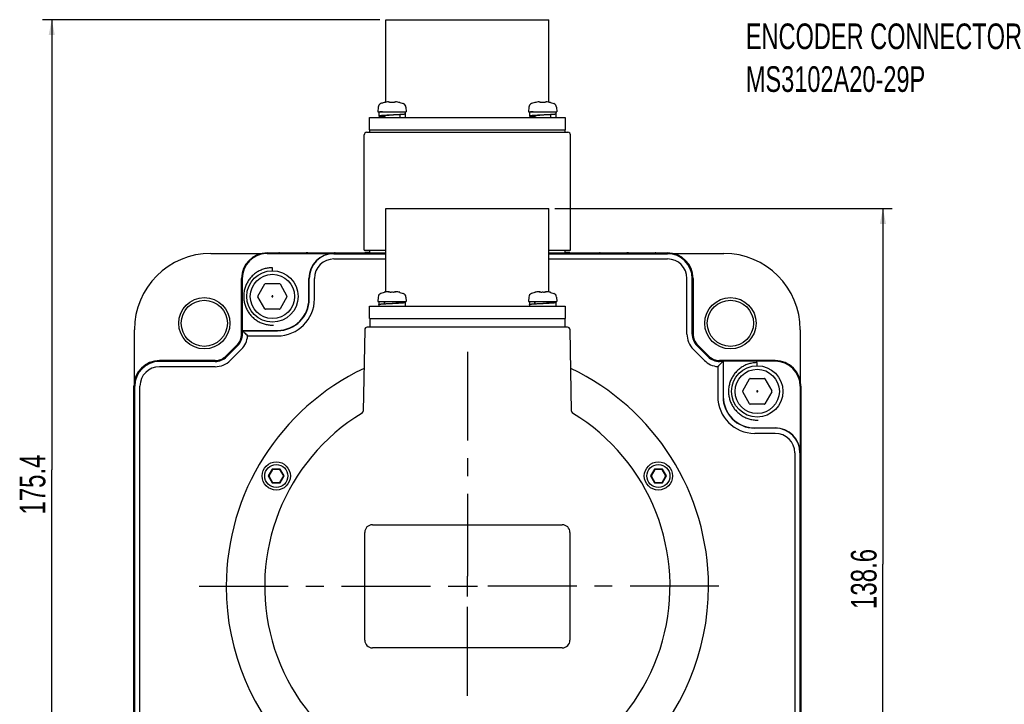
# Model space of a CAD drawing. Header units: millimetres. Extents: x -95 to 535, y -111 to 334.
# Tile 4 of 19: x 17 to 113, y 191 to 258. Entities that reach past the tile are written whole.
import ezdxf

# ---------------------------------------------------------------- set-up
doc = ezdxf.new("R2010")
doc.units = ezdxf.units.MM
doc.header["$LTSCALE"] = 23.1
doc.linetypes.add('CENTER', pattern=[0.6, 0.375, -0.075, 0.075, -0.075])
doc.layers.get('0').update_dxf_attribs({"linetype": 'CONTINUOUS'})
for name, color, linetype in [('3_ALL_AXES', 7, 'CONTINUOUS'), ('7_ALL_FEATURES', 7, 'CONTINUOUS'), ('AXS', 7, 'CONTINUOUS'), ('DEFAULT_1', 7, 'CENTER')]:
    doc.layers.add(name, color=color, linetype=linetype)
doc.styles.get("Standard").update_dxf_attribs({"font": 'txt', "width": 0.7})
doc.dimstyles.new('DIMSTYLE_3', dxfattribs={"dimtxt": 2.5, "dimasz": 1.5, "dimexe": 0.18, "dimexo": 0.0625, "dimgap": 0.09, "dimtad": 1, "dimdec": 1, "dimlfac": 2, "dimdsep": 46, "dimtxsty": 'Standard', "dimblk": '_FILLED', "dimblk1": '_FILLED', "dimblk2": '_FILLED', "dimcen": 0.09, "dimadec": 0, "dimazin": 0, "dimtp": 0.1, "dimtm": 0.1, "dimtfac": 1, "dimtdec": 1, "dimtofl": 0, "dimtmove": 0, "dimatfit": 3, "dimldrblk": '_FILLED', "dimfxl": 0, "dimtolj": 1, "dimarcsym": 0})

# ---------------------------------------------------------------- blocks, each defined once
blk = doc.blocks.new('_FILLED')
at = {"color": 0, "linetype": 'ByBlock'}
blk.add_solid([(0, 0), (-1, 0.2), (-1, -0.2)], dxfattribs=at)
blk = doc.blocks.new('*D7')
at = {"color": 7, "linetype": 'Continuous'}
for p, q in [((69.642, 239.64), (102.504, 239.64)), ((101.604, 239.64), (101.604, 204.98)), ((101.604, 170.32), (101.604, 204.98)), ((88.612, 170.32), (102.504, 170.32))]:
    blk.add_line(p, q, dxfattribs=at)
at = {"color": 7, "linetype": 'Continuous', "xscale": 1.5, "yscale": 1.5, "zscale": 1.5}
for p, rotation in [((101.604, 239.64), 90), ((101.604, 170.32), 270)]:
    blk.add_blockref('_FILLED', p, dxfattribs=dict(at, rotation=rotation))
at = {"color": 7, "linetype": 'Continuous', "width": 0.7}
blk.add_text('138.6', height=2.5, rotation=90, dxfattribs=at).set_placement((100.979, 200.605))
blk = doc.blocks.new('*D8')
at = {"color": 7, "linetype": 'Continuous'}
for p, q in [((52.567, 258.04), (19.704, 258.04)), ((20.604, 258.04), (20.604, 214.18)), ((20.604, 170.32), (20.604, 214.18)), ((33.254, 170.32), (19.704, 170.32))]:
    blk.add_line(p, q, dxfattribs=at)
at = {"color": 7, "linetype": 'Continuous', "xscale": 1.5, "yscale": 1.5, "zscale": 1.5}
for p, rotation in [((20.604, 258.04), 90), ((20.604, 170.32), 270)]:
    blk.add_blockref('_FILLED', p, dxfattribs=dict(at, rotation=rotation))
at = {"color": 7, "linetype": 'Continuous', "width": 0.7}
blk.add_text('175.4', height=2.5, rotation=90, dxfattribs=at).set_placement((19.979, 209.805))

msp = doc.modelspace()

# ---------------------------------------------------------------- linework, layer by layer
at = {"color": 7, "linetype": 'Continuous'}
for p, q in [((52.4121, 249.5101), (52.389, 249.0699)), ((52.9881, 249.9678), (52.665, 249.8613)), ((53.0169, 249.9687), (53.0154, 249.9685)), ((53.0501, 249.9742), (53.0348, 249.9715)), ((53.0666, 249.9772), (53.049, 249.974)), ((53.0861, 249.981), (53.0638, 249.9767)), ((53.1054, 249.9848), (53.0859, 249.9809)), ((53.0875, 249.9812), (53.0866, 249.9811)), ((53.4162, 250.0296), (53.4507, 250.0266)), ((53.4507, 250.0266), (53.4557, 250.0251)), ((53.4882, 250.0126), (53.4557, 250.0251)), ((53.5311, 249.9901), (53.4874, 250.013)), ((53.5549, 249.9738), (53.5303, 249.9905)), ((53.5551, 249.9737), (53.5532, 249.9742)), ((53.5668, 249.9717), (53.5551, 249.9737)), ((53.6337, 249.9685), (53.6062, 249.9686)), ((53.7168, 249.9708), (53.6327, 249.9684)), ((53.8136, 249.9708), (53.7154, 249.9708)), ((53.9731, 249.9738), (53.9609, 249.9716)), ((53.9977, 249.9905), (53.9731, 249.9738)), ((54.0406, 250.013), (53.997, 249.9901)), ((54.0723, 250.0251), (54.0398, 250.0126)), ((54.0723, 250.0251), (54.0875, 250.0287)), ((54.1114, 250.0296), (54.1113, 250.0296)), ((54.2083, 250.0195), (54.1118, 250.0296)), ((54.5016, 249.9701), (54.4958, 249.9711)), ((54.5155, 249.9682), (54.5125, 249.9686)), ((54.5399, 249.9678), (54.863, 249.8613)), ((55.1159, 249.5101), (55.139, 249.0699)), ((67.0921, 249.5101), (67.069, 249.0699)), ((67.6681, 249.9678), (67.345, 249.8613)), ((67.6969, 249.9687), (67.6954, 249.9685)), ((67.7301, 249.9742), (67.7148, 249.9715)), ((67.7466, 249.9772), (67.729, 249.974)), ((67.7661, 249.981), (67.7462, 249.9771)), ((67.7854, 249.9848), (67.7659, 249.9809)), ((68.0962, 250.0296), (68.1307, 250.0266)), ((68.1307, 250.0266), (68.1357, 250.0251)), ((68.1682, 250.0126), (68.1357, 250.0251)), ((68.2111, 249.9901), (68.1674, 250.013)), ((68.2349, 249.9738), (68.2103, 249.9905)), ((68.2351, 249.9737), (68.2332, 249.9742)), ((68.2468, 249.9717), (68.2351, 249.9737)), ((68.3137, 249.9685), (68.2862, 249.9686)), ((68.3968, 249.9708), (68.3127, 249.9684)), ((68.4936, 249.9708), (68.3954, 249.9708)), ((68.6531, 249.9738), (68.6409, 249.9716)), ((68.6777, 249.9905), (68.6531, 249.9738)), ((68.7206, 250.013), (68.677, 249.9901)), ((68.7523, 250.0251), (68.7198, 250.0126)), ((68.7523, 250.0251), (68.7675, 250.0287)), ((68.7914, 250.0296), (68.7913, 250.0296)), ((68.8883, 250.0195), (68.7918, 250.0296)), ((69.1816, 249.9701), (69.1758, 249.9711)), ((69.1955, 249.9682), (69.1925, 249.9686)), ((69.2199, 249.9678), (69.543, 249.8613)), ((69.7959, 249.5101), (69.819, 249.0699)), ((52.389, 249.0699), (55.139, 249.0699)), ((67.069, 249.0699), (69.819, 249.0699)), ((51.054, 235.5699), (51.054, 246.8199)), ((51.304, 247.0699), (70.904, 247.0699)), ((71.154, 235.5699), (71.154, 246.8199)), ((36.104, 235.2632), (41.2458, 235.2632)), ((41.604, 235.3199), (42.7472, 235.3199)), ((41.604, 235.3112), (53.1665, 235.3112)), ((41.604, 235.2588), (48.104, 235.2588)), ((45.4608, 235.3199), (45.4972, 235.3199)), ((48.104, 235.2326), (53.1665, 235.2326)), ((48.2108, 235.3199), (53.1665, 235.3199)), ((51.054, 235.5699), (53.1665, 235.5699)), ((51.104, 235.3699), (51.104, 235.3949)), ((51.104, 235.3949), (51.604, 235.3949)), ((51.104, 235.3699), (51.604, 235.3699)), ((69.0415, 235.5699), (71.154, 235.5699)), ((69.0415, 235.3199), (73.9972, 235.3199)), ((69.0415, 235.3112), (80.604, 235.3112)), ((69.0415, 235.2326), (80.604, 235.2326)), ((70.604, 235.3949), (71.104, 235.3949)), ((70.604, 235.3699), (71.104, 235.3699)), ((71.104, 235.3699), (71.104, 235.3949)), ((76.7108, 235.3199), (76.7472, 235.3199)), ((79.4608, 235.3199), (80.604, 235.3199)), ((80.9622, 235.2632), (86.104, 235.2632)), ((48.104, 234.7239), (53.1665, 234.7239)), ((69.0415, 234.7239), (80.604, 234.7239)), ((42.1057, 233.5604), (42.1057, 233.871)), ((39.104, 227.4032), (39.104, 232.8199)), ((39.1127, 232.8199), (39.1127, 227.4032)), ((39.1651, 232.8199), (39.1651, 227.7588)), ((40.684, 231.1085), (41.3624, 232.2835)), ((41.4273, 232.321), (42.7841, 232.321)), ((42.8491, 232.2835), (43.5274, 231.1085)), ((45.6651, 230.8199), (45.6651, 232.8199)), ((45.6913, 230.8199), (45.6913, 232.8199)), ((46.2, 230.8199), (46.2, 232.8199)), ((82.508, 227.4032), (82.508, 232.8199)), ((83.0167, 227.4032), (83.0167, 232.8199)), ((83.0953, 227.4032), (83.0953, 232.8199)), ((83.104, 232.8199), (83.104, 227.4032)), ((52.9881, 231.4678), (52.665, 231.3613)), ((53.0394, 231.4723), (53.0285, 231.4705)), ((53.0501, 231.4742), (53.0376, 231.472)), ((53.0622, 231.4764), (53.0485, 231.4739)), ((53.0757, 231.4789), (53.061, 231.4762)), ((53.0903, 231.4818), (53.075, 231.4788)), ((53.1054, 231.4848), (53.0903, 231.4818)), ((53.4905, 231.5116), (53.4557, 231.5251)), ((53.5293, 231.4911), (53.4904, 231.5117)), ((53.5547, 231.4739), (53.5292, 231.4912)), ((53.5547, 231.4739), (53.5518, 231.4746)), ((53.5906, 231.4693), (53.5726, 231.4709)), ((53.646, 231.4688), (53.6367, 231.4685)), ((53.7218, 231.4709), (53.646, 231.4688)), ((53.8071, 231.4709), (53.7214, 231.4709)), ((53.8922, 231.4685), (53.8067, 231.4709)), ((53.8845, 231.4687), (53.882, 231.4688)), ((53.9556, 231.4709), (53.9377, 231.4693)), ((53.9682, 231.4728), (53.9556, 231.4709)), ((53.976, 231.4745), (53.9683, 231.4728)), ((53.999, 231.4913), (53.9733, 231.4739)), ((53.9753, 231.4742), (53.976, 231.4745)), ((54.0378, 231.5117), (53.9988, 231.4912)), ((54.0723, 231.5251), (54.0377, 231.5117)), ((54.1031, 231.53), (54.1115, 231.5296)), ((54.2131, 231.5189), (54.1118, 231.5296)), ((54.4379, 231.4818), (54.4226, 231.4848)), ((54.5144, 231.4683), (54.5153, 231.4682)), ((54.5399, 231.4678), (54.863, 231.3613)), ((67.6681, 231.4678), (67.345, 231.3613)), ((67.7194, 231.4723), (67.7085, 231.4705)), ((67.7301, 231.4742), (67.7176, 231.472)), ((67.7422, 231.4764), (67.7285, 231.4739)), ((67.7557, 231.4789), (67.741, 231.4762)), ((67.7703, 231.4818), (67.755, 231.4788)), ((67.7854, 231.4848), (67.7703, 231.4818)), ((67.7854, 231.4848), (67.7703, 231.4818)), ((68.1705, 231.5116), (68.1357, 231.5251)), ((68.2093, 231.4911), (68.1704, 231.5117)), ((68.2347, 231.4739), (68.2092, 231.4912)), ((68.2347, 231.4739), (68.2318, 231.4746)), ((68.2706, 231.4693), (68.2526, 231.4709)), ((68.326, 231.4688), (68.3167, 231.4685)), ((68.4018, 231.4709), (68.326, 231.4688)), ((68.4871, 231.4709), (68.4014, 231.4709)), ((68.5722, 231.4685), (68.4867, 231.4709)), ((68.5645, 231.4687), (68.562, 231.4688)), ((68.6356, 231.4709), (68.6177, 231.4693)), ((68.6482, 231.4728), (68.6356, 231.4709)), ((68.656, 231.4745), (68.6483, 231.4728)), ((68.679, 231.4913), (68.6533, 231.4739)), ((68.6553, 231.4742), (68.656, 231.4745)), ((68.7178, 231.5117), (68.6788, 231.4912)), ((68.7523, 231.5251), (68.7177, 231.5117)), ((68.7831, 231.53), (68.7915, 231.5296)), ((68.8931, 231.5189), (68.7918, 231.5296)), ((69.1179, 231.4818), (69.1026, 231.4848)), ((69.1944, 231.4683), (69.1953, 231.4682)), ((69.2199, 231.4678), (69.543, 231.3613)), ((41.3624, 229.8585), (40.684, 231.0335)), ((42.0685, 231.1066), (42.0563, 231.0855)), ((42.0563, 231.0566), (42.0685, 231.0355)), ((42.1179, 231.121), (42.0935, 231.121)), ((42.0935, 231.021), (42.1179, 231.021)), ((42.1551, 231.0855), (42.1429, 231.1066)), ((42.1429, 231.0355), (42.1551, 231.0566)), ((43.5274, 231.0335), (42.8491, 229.8585)), ((52.4121, 231.0101), (52.389, 230.5699)), ((52.389, 230.5699), (55.139, 230.5699)), ((55.1159, 231.0101), (55.139, 230.5699)), ((67.0921, 231.0101), (67.069, 230.5699)), ((67.069, 230.5699), (69.819, 230.5699)), ((69.7959, 231.0101), (69.819, 230.5699)), ((42.7841, 229.821), (41.4273, 229.821)), ((28.6607, 222.6781), (28.6607, 227.8199)), ((39.1913, 227.7326), (39.1651, 227.7588)), ((39.1651, 227.7588), (42.604, 227.7588)), ((39.1918, 227.7039), (39.1913, 227.7326)), ((39.1913, 227.7326), (42.604, 227.7326)), ((93.5473, 227.8199), (93.5473, 222.6781)), ((39.6923, 227.2239), (42.604, 227.2239)), ((37.5814, 225.2592), (38.6647, 226.3425)), ((38.6708, 226.3363), (37.5876, 225.2531)), ((38.7264, 226.2808), (37.6431, 225.1975)), ((39.0861, 225.9211), (38.0028, 224.8378)), ((84.2052, 224.8378), (83.1219, 225.9211)), ((84.5649, 225.1975), (83.4816, 226.2808)), ((84.6204, 225.2531), (83.5372, 226.3363)), ((83.5434, 226.3425), (84.6266, 225.2592)), ((31.104, 224.8199), (36.5208, 224.8199)), ((36.5208, 224.8112), (31.104, 224.8112)), ((36.5208, 224.7326), (31.104, 224.7326)), ((85.6873, 224.8199), (91.104, 224.8199)), ((91.104, 224.8112), (85.6873, 224.8112)), ((85.6873, 224.4032), (86.0429, 224.7588)), ((86.0167, 224.7326), (85.6873, 224.7326)), ((86.0167, 224.7326), (86.0167, 221.3199)), ((91.104, 224.7588), (86.0429, 224.7588)), ((86.0429, 224.7588), (86.0429, 221.3199)), ((89.3552, 224.3075), (89.3552, 224.6182)), ((36.5208, 224.2239), (31.104, 224.2239)), ((85.508, 224.2319), (85.508, 221.3199)), ((87.9334, 221.8557), (88.6118, 223.0307)), ((88.6768, 223.0682), (90.0335, 223.0682)), ((90.0985, 223.0307), (90.7769, 221.8557)), ((28.604, 221.1767), (28.604, 222.3199)), ((28.6127, 183.3199), (28.6127, 222.3199)), ((28.6913, 189.8199), (28.6913, 222.3199)), ((29.2, 189.8199), (29.2, 222.3199)), ((88.6118, 220.6057), (87.9334, 221.7807)), ((89.318, 221.8538), (89.3057, 221.8326)), ((89.3057, 221.8038), (89.318, 221.7826)), ((89.3674, 221.8682), (89.3429, 221.8682)), ((89.3429, 221.7682), (89.3674, 221.7682)), ((89.4046, 221.8326), (89.3924, 221.8538)), ((89.3924, 221.7826), (89.4046, 221.8038)), ((90.7769, 221.7807), (90.0985, 220.6057)), ((93.5429, 222.3199), (93.5429, 215.8199)), ((93.5953, 222.3199), (93.5953, 183.3199)), ((93.604, 222.3199), (93.604, 221.1767)), ((90.0335, 220.5682), (88.6768, 220.5682)), ((28.604, 218.4267), (28.604, 218.4631)), ((89.104, 218.2588), (91.104, 218.2588)), ((91.104, 218.2326), (89.104, 218.2326)), ((93.604, 218.4631), (93.604, 218.4267)), ((91.104, 217.7239), (89.104, 217.7239)), ((28.604, 215.5659), (28.604, 215.7131)), ((93.008, 215.8199), (93.008, 183.3199)), ((93.5167, 215.8199), (93.5167, 183.3199)), ((93.604, 215.7131), (93.604, 215.5659)), ((42.0948, 214.2449), (41.705, 213.5699)), ((42.1236, 214.1949), (41.7628, 213.5699)), ((42.0948, 214.2449), (42.1236, 214.1949)), ((42.8742, 214.2449), (42.0948, 214.2449)), ((42.8453, 214.1949), (42.1236, 214.1949)), ((42.8742, 214.2449), (42.8453, 214.1949)), ((43.2062, 213.5699), (42.8453, 214.1949)), ((43.2639, 213.5699), (42.8742, 214.2449)), ((79.3338, 214.2449), (78.9441, 213.5699)), ((79.3627, 214.1949), (79.0019, 213.5699)), ((80.1133, 214.2449), (79.3338, 214.2449)), ((79.3338, 214.2449), (79.3627, 214.1949)), ((80.0844, 214.1949), (79.3627, 214.1949)), ((80.1133, 214.2449), (80.0844, 214.1949)), ((80.4452, 213.5699), (80.0844, 214.1949)), ((80.503, 213.5699), (80.1133, 214.2449)), ((28.604, 192.5659), (28.604, 213.0739)), ((41.705, 213.5699), (42.0948, 212.8949)), ((41.705, 213.5699), (41.7628, 213.5699)), ((41.7628, 213.5699), (42.1236, 212.9449)), ((42.8453, 212.9449), (43.2062, 213.5699)), ((42.8742, 212.8949), (43.2639, 213.5699)), ((43.2639, 213.5699), (43.2062, 213.5699)), ((78.9441, 213.5699), (79.0019, 213.5699)), ((78.9441, 213.5699), (79.3338, 212.8949)), ((79.0019, 213.5699), (79.3627, 212.9449)), ((80.0844, 212.9449), (80.4452, 213.5699)), ((80.1133, 212.8949), (80.503, 213.5699)), ((80.503, 213.5699), (80.4452, 213.5699)), ((93.604, 213.0739), (93.604, 192.5659)), ((42.0948, 212.8949), (42.1236, 212.9449)), ((42.0948, 212.8949), (42.8742, 212.8949)), ((42.1236, 212.9449), (42.8453, 212.9449)), ((42.8742, 212.8949), (42.8453, 212.9449)), ((79.3338, 212.8949), (79.3627, 212.9449)), ((79.3338, 212.8949), (80.1133, 212.8949)), ((79.3627, 212.9449), (80.0844, 212.9449)), ((80.1133, 212.8949), (80.0844, 212.9449)), ((51.854, 208.8199), (70.354, 208.8199)), ((51.104, 197.5699), (51.104, 208.0699)), ((71.104, 208.0699), (71.104, 197.5699)), ((61.104, 201.8198), (61.104, 203.8199)), ((60.104, 202.8199), (62.1041, 202.8199)), ((70.354, 196.8199), (51.854, 196.8199))]:
    msp.add_line(p, q, dxfattribs=at)
for points in [[(53.0348, 249.9715), (53.0237, 249.9697), (53.0163, 249.9686), (53.0135, 249.9683)], [(53.4162, 250.0296), (53.322, 250.0198), (53.2009, 250.0024), (53.1054, 249.9848)], [(53.6069, 249.9686), (53.5838, 249.9698), (53.5663, 249.9717)], [(53.9211, 249.9686), (53.8943, 249.9685), (53.8136, 249.9708)], [(53.9617, 249.9717), (53.943, 249.9697), (53.9202, 249.9685)], [(53.9762, 249.9745), (53.9765, 249.9747), (53.9731, 249.9738)], [(54.0875, 250.0287), (54.1031, 250.03), (54.1113, 250.0296)], [(54.4226, 249.9848), (54.3293, 250.002), (54.2083, 250.0195)], [(54.4578, 249.9779), (54.4394, 249.9815), (54.4226, 249.9848)], [(54.5077, 249.9692), (54.4991, 249.9705), (54.4879, 249.9724), (54.474, 249.9749), (54.4578, 249.9779)], [(54.5149, 249.9682), (54.5155, 249.9682), (54.5134, 249.9684), (54.5077, 249.9692)], [(67.7148, 249.9715), (67.7037, 249.9697), (67.6963, 249.9686), (67.6935, 249.9683)], [(68.0962, 250.0296), (68.002, 250.0198), (67.8809, 250.0024), (67.7854, 249.9848)], [(68.2869, 249.9686), (68.2638, 249.9698), (68.2463, 249.9717)], [(68.6011, 249.9686), (68.5743, 249.9685), (68.4936, 249.9708)], [(68.6417, 249.9717), (68.623, 249.9697), (68.6002, 249.9685)], [(68.6562, 249.9745), (68.6565, 249.9747), (68.6531, 249.9738)], [(68.7675, 250.0287), (68.7831, 250.03), (68.7913, 250.0296)], [(69.1026, 249.9848), (69.0093, 250.002), (68.8883, 250.0195)], [(69.1378, 249.9779), (69.1194, 249.9815), (69.1026, 249.9848)], [(69.1877, 249.9692), (69.1791, 249.9705), (69.1679, 249.9724), (69.154, 249.9749), (69.1378, 249.9779)], [(69.1949, 249.9682), (69.1955, 249.9682), (69.1934, 249.9684), (69.1877, 249.9692)], [(53.0303, 231.4708), (53.0211, 231.4693), (53.0158, 231.4686), (53.0138, 231.4683)], [(53.4162, 231.5296), (53.3157, 231.519), (53.2057, 231.5032), (53.1054, 231.4848)], [(53.4162, 231.5296), (53.4442, 231.5281), (53.4557, 231.5251)], [(53.5729, 231.4709), (53.5599, 231.4728), (53.5547, 231.4739)], [(53.637, 231.4685), (53.6123, 231.4684), (53.5906, 231.4693)], [(53.9381, 231.4693), (53.9166, 231.4684), (53.8922, 231.4685)], [(54.0723, 231.5251), (54.0875, 231.5287), (54.1031, 231.53)], [(54.4226, 231.4848), (54.3231, 231.5031), (54.2131, 231.5189)], [(54.5055, 231.4695), (54.4981, 231.4707), (54.489, 231.4722), (54.4783, 231.4741), (54.4662, 231.4763), (54.4527, 231.4789), (54.4379, 231.4818)], [(54.5153, 231.4682), (54.5147, 231.4683), (54.5112, 231.4687), (54.5055, 231.4695)], [(67.7103, 231.4708), (67.7011, 231.4693), (67.6958, 231.4686), (67.6938, 231.4683)], [(68.0962, 231.5296), (67.9957, 231.519), (67.8857, 231.5032), (67.7854, 231.4848)], [(68.0962, 231.5296), (68.1242, 231.5281), (68.1357, 231.5251)], [(68.2529, 231.4709), (68.2399, 231.4728), (68.2347, 231.4739)], [(68.317, 231.4685), (68.2923, 231.4684), (68.2706, 231.4693)], [(68.6181, 231.4693), (68.5966, 231.4684), (68.5722, 231.4685)], [(68.7523, 231.5251), (68.7675, 231.5287), (68.7831, 231.53)], [(69.1026, 231.4848), (69.0031, 231.5031), (68.8931, 231.5189)], [(69.1855, 231.4695), (69.1781, 231.4707), (69.169, 231.4722), (69.1583, 231.4741), (69.1462, 231.4763), (69.1327, 231.4789), (69.1179, 231.4818)], [(69.1953, 231.4682), (69.1947, 231.4683), (69.1912, 231.4687), (69.1855, 231.4695)]]:
    msp.add_lwpolyline(points, dxfattribs=at)
for centre, radius in [((42.1057, 231.071), 2.5), ((42.1057, 231.071), 2.155), ((35.4714, 228.4525), 2.5), ((35.4714, 228.4525), 2.25), ((86.7366, 228.4525), 2.5), ((86.7366, 228.4525), 2.25), ((89.3552, 221.8182), 2.5), ((89.3552, 221.8182), 2.155), ((42.4845, 213.5699), 1.375), ((79.7236, 213.5699), 1.375), ((42.4845, 213.5699), 1.125), ((79.7236, 213.5699), 1.125)]:
    msp.add_circle(centre, radius, dxfattribs=at)
for centre, radius, start, end in [((52.8115, 249.4891), 0.4, 111.489952, 177), ((53.764, 247.0699), 3, 104.988234, 111.489952), ((53.014, 249.8712), 0.1, 80.728638, 104.988234), ((54.514, 249.8712), 0.1, 75.011766, 96.046608), ((54.7165, 249.4891), 0.4, 3, 68.510048), ((67.4915, 249.4891), 0.4, 111.489952, 177), ((67.694, 249.8712), 0.1, 80.728638, 104.988234), ((69.194, 249.8712), 0.1, 75.011766, 96.046608), ((69.3965, 249.4891), 0.4, 3, 68.510048), ((51.304, 246.8199), 0.25, 90, 180), ((70.904, 246.8199), 0.25, 0, 90), ((36.104, 227.8199), 7.4433, 90, 180), ((41.604, 232.8199), 2.5, 90, 180), ((41.604, 232.8199), 2.4913, 90, 180), ((41.604, 232.8199), 2.4389, 90, 180), ((42.7472, 234.8199), 0.5, 83.732563, 90), ((45.4608, 234.8199), 0.5, 90, 96.286114), ((45.4972, 234.8199), 0.5, 83.732563, 90), ((48.104, 232.8199), 2.4389, 90, 180), ((48.104, 232.8199), 2.4127, 90, 180), ((48.2108, 234.8199), 0.5, 90, 96.286114), ((73.9972, 234.8199), 0.5, 83.713886, 90), ((76.7108, 234.8199), 0.5, 90, 96.267437), ((76.7472, 234.8199), 0.5, 83.713886, 90), ((79.4608, 234.8199), 0.5, 90, 96.267437), ((80.604, 232.8199), 2.5, 0, 90), ((80.604, 232.8199), 2.4913, 0, 90), ((80.604, 232.8199), 2.4127, 0, 90), ((86.104, 227.8199), 7.4433, 0, 90), ((48.104, 232.8199), 1.904, 90, 180), ((80.604, 232.8199), 1.904, 0, 90), ((41.4273, 232.246), 0.075, 90, 150), ((42.7841, 232.246), 0.075, 30, 90), ((52.8115, 230.9891), 0.4, 111.489952, 177), ((53.014, 231.3712), 0.1, 83.87634, 104.988234), ((54.514, 231.3712), 0.1, 75.011766, 96.127164), ((54.7165, 230.9891), 0.4, 3, 68.510048), ((67.4915, 230.9891), 0.4, 111.489952, 177), ((67.694, 231.3712), 0.1, 83.87634, 104.988234), ((69.194, 231.3712), 0.1, 75.011766, 96.127164), ((69.3965, 230.9891), 0.4, 3, 68.510048), ((40.7489, 231.071), 0.075, 150, 210), ((42.604, 230.8199), 3.596, 270, 360), ((42.604, 230.8199), 3.0873, 270, 360), ((42.604, 230.8199), 3.0611, 270, 360), ((43.4625, 231.071), 0.075, 330, 30), ((41.4273, 229.896), 0.075, 210, 270), ((42.7841, 229.896), 0.075, 270, 330), ((37.604, 227.4032), 1.5, 315, 360), ((37.604, 227.4032), 1.5087, 315, 360), ((37.604, 227.4032), 1.5873, 315, 360), ((37.604, 227.4032), 2.096, 315, 355.093693), ((84.604, 227.4032), 2.096, 180, 225), ((84.604, 227.4032), 1.5873, 180, 225), ((84.604, 227.4032), 1.5087, 180, 225), ((84.604, 227.4032), 1.5, 180, 225), ((31.104, 222.3199), 2.5, 90, 180), ((31.104, 222.3199), 2.4913, 90, 180), ((31.104, 222.3199), 2.4127, 90, 180), ((36.5208, 226.3199), 1.5, 270, 315), ((36.5208, 226.3199), 1.5087, 270, 315), ((36.5208, 226.3199), 1.5873, 270, 315), ((36.5208, 226.3199), 2.096, 270, 315), ((85.6873, 226.3199), 2.096, 225, 265.092984), ((85.6873, 226.3199), 1.5873, 225, 270), ((85.6873, 226.3199), 1.5087, 225, 270), ((85.6873, 226.3199), 1.5, 225, 270), ((91.104, 222.3199), 2.5, 0, 90), ((91.104, 222.3199), 2.4913, 0, 90), ((91.104, 222.3199), 2.4389, 0, 90), ((31.104, 222.3199), 1.904, 90, 180), ((88.6768, 222.9932), 0.075, 90, 150), ((90.0335, 222.9932), 0.075, 30, 90), ((87.9984, 221.8182), 0.075, 150, 210), ((90.7119, 221.8182), 0.075, 330, 30), ((29.104, 221.1767), 0.5, 180, 186.267437), ((89.104, 221.3199), 3.596, 180, 270), ((89.104, 221.3199), 3.0873, 180, 270), ((89.104, 221.3199), 3.0611, 180, 270), ((93.104, 221.1767), 0.5, 353.732563, 360), ((88.6768, 220.6432), 0.075, 210, 270), ((90.0335, 220.6432), 0.075, 270, 330), ((29.104, 218.4631), 0.5, 173.713886, 180), ((29.104, 218.4267), 0.5, 180, 186.267437), ((91.104, 215.8199), 2.4389, 0, 90), ((91.104, 215.8199), 2.4127, 0, 90), ((93.104, 218.4631), 0.5, 0, 6.286114), ((93.104, 218.4267), 0.5, 353.732563, 360), ((91.104, 215.8199), 1.904, 0, 90), ((29.104, 215.7131), 0.5, 173.713886, 180), ((29.104, 215.5659), 0.5, 180, 186.267437), ((93.104, 215.7131), 0.5, 0, 6.286114), ((93.104, 215.5659), 0.5, 353.732563, 360), ((29.104, 213.0739), 0.5, 173.713886, 180), ((93.104, 213.0739), 0.5, 0, 6.286114), ((51.854, 208.0699), 0.75, 90, 180), ((70.354, 208.0699), 0.75, 0, 90), ((51.854, 197.5699), 0.75, 180, 270), ((70.354, 197.5699), 0.75, 270, 360), ((29.104, 192.5659), 0.5, 180, 186.286114), ((93.104, 192.5659), 0.5, 353.713886, 360)]:
    msp.add_arc(centre, radius, start, end, dxfattribs=at)
for points, start_tangent, end_tangent in [([(42.1057, 233.871), (41.8989, 233.8634), (41.6933, 233.8405), (41.4899, 233.8025), (41.2898, 233.7495), (41.0942, 233.682), (40.9042, 233.6001), (40.7207, 233.5045), (40.5447, 233.3955), (40.3773, 233.2739), (40.2194, 233.1403), (40.0717, 232.9953), (39.9351, 232.8398), (39.8104, 232.6747), (39.6983, 232.5008), (39.5993, 232.3191), (39.5139, 232.1306), (39.4428, 231.9363), (39.3861, 231.7373), (39.3444, 231.5346), (39.3177, 231.3294), (39.3062, 231.1228), (39.31, 230.9159), (39.3291, 230.7098), (39.3634, 230.5058), (39.4126, 230.3048), (39.4765, 230.108), (39.5548, 229.9164), (39.6471, 229.7312), (39.7527, 229.5533), (39.8713, 229.3837), (40.002, 229.2232), (40.1442, 229.0729), (40.2971, 228.9335), (40.4599, 228.8058), (40.6317, 228.6904), (40.8115, 228.5881), (40.9984, 228.4993), (41.1914, 228.4245), (41.3894, 228.3642), (41.5912, 228.3187), (41.7959, 228.2882), (42.0022, 228.2729), (42.2092, 228.2729)], (-1, 0), (0.9993171, 0.0369515)), ([(42.0563, 231.0855), (42.0527, 231.0761), (42.0526, 231.0662), (42.0563, 231.0566)], (-0.5, -0.8660254), (0.5, -0.8660254)), ([(42.0935, 231.121), (42.0836, 231.1195), (42.075, 231.1146), (42.0685, 231.1066)], (-1, 0), (-0.5, -0.8660254)), ([(42.0685, 231.0355), (42.0748, 231.0277), (42.0834, 231.0227), (42.0935, 231.021)], (0.5, -0.8660254), (1, 0)), ([(42.1429, 231.1066), (42.1367, 231.1144), (42.1281, 231.1194), (42.1179, 231.121)], (-0.5, 0.8660254), (-1, 0)), ([(42.1179, 231.021), (42.1278, 231.0226), (42.1364, 231.0275), (42.1429, 231.0355)], (1, 0), (0.5, 0.8660254)), ([(42.1551, 231.0566), (42.1588, 231.0662), (42.1587, 231.0761), (42.1551, 231.0855)], (0.5, 0.8660254), (-0.5, 0.8660254)), ([(39.1913, 227.4032), (39.1913, 227.503), (39.1915, 227.6031), (39.1918, 227.7039)], (0, 1), (0.0032469, 0.9999947)), ([(39.1918, 227.7039), (39.3596, 227.5576), (39.5264, 227.3975), (39.6923, 227.2239)], (0.7700977, -0.637926), (0.6761928, -0.7367247)), ([(89.3552, 224.6182), (89.1484, 224.6105), (88.9427, 224.5876), (88.7393, 224.5496), (88.5393, 224.4967), (88.3437, 224.4291), (88.1536, 224.3473), (87.9701, 224.2516), (87.7942, 224.1427), (87.6268, 224.0211), (87.4688, 223.8874), (87.3211, 223.7425), (87.1846, 223.587), (87.0599, 223.4218), (86.9477, 223.248), (86.8487, 223.0663), (86.7634, 222.8777), (86.6922, 222.6834), (86.6356, 222.4844), (86.5938, 222.2817), (86.5671, 222.0765), (86.5556, 221.8699), (86.5595, 221.663), (86.5786, 221.457), (86.6128, 221.2529), (86.662, 221.0519), (86.726, 220.8551), (86.8043, 220.6636), (86.8965, 220.4784), (87.0022, 220.3004), (87.1207, 220.1308), (87.2514, 219.9704), (87.3936, 219.8201), (87.5466, 219.6807), (87.7094, 219.5529), (87.8811, 219.4376), (88.061, 219.3352), (88.2479, 219.2464), (88.4408, 219.1717), (88.6388, 219.1114), (88.8407, 219.0659), (89.0453, 219.0354), (89.2517, 219.0201), (89.4586, 219.0201)], (-1, 0), (0.9993171, 0.0369515)), ([(85.508, 224.2319), (85.5669, 224.2864), (85.6267, 224.3435), (85.6873, 224.4032)], (0.7363627, 0.676587), (0.7071068, 0.7071068)), ([(89.3057, 221.8326), (89.3021, 221.8233), (89.3021, 221.8133), (89.3057, 221.8038)], (-0.5, -0.8660254), (0.5, -0.8660254)), ([(89.3429, 221.8682), (89.3331, 221.8667), (89.3244, 221.8617), (89.318, 221.8538)], (-1, 0), (-0.5, -0.8660254)), ([(89.318, 221.7826), (89.3242, 221.7748), (89.3328, 221.7698), (89.3429, 221.7682)], (0.5, -0.8660254), (1, 0)), ([(89.3924, 221.8538), (89.3861, 221.8615), (89.3775, 221.8666), (89.3674, 221.8682)], (-0.5, 0.8660254), (-1, 0)), ([(89.3674, 221.7682), (89.3772, 221.7697), (89.3859, 221.7746), (89.3924, 221.7826)], (1, 0), (0.5, 0.8660254)), ([(89.4046, 221.8038), (89.4082, 221.8133), (89.4082, 221.8233), (89.4046, 221.8326)], (0.5, 0.8660254), (-0.5, 0.8660254))]:
    msp.add_spline(points, degree=3, dxfattribs=dict(at, start_tangent=start_tangent, end_tangent=end_tangent))
at = {"layer": '3_ALL_AXES', "color": 7, "linetype": 'Continuous'}
for p, q in [((53.1665, 249.9961), (53.1665, 258.0399)), ((53.1665, 258.0399), (69.0415, 258.0399)), ((69.0415, 249.9961), (69.0415, 258.0399)), ((53.1665, 231.496), (53.1665, 239.6399)), ((53.1665, 239.6399), (69.0415, 239.6399)), ((69.0415, 231.496), (69.0415, 239.6399))]:
    msp.add_line(p, q, dxfattribs=at)
msp.add_arc((61.104, 202.8199), 23.5, 180, 360, dxfattribs=at)
at = {"layer": '7_ALL_FEATURES', "color": 7, "linetype": 'Continuous'}
for p, q in [((51.579, 247.3199), (51.579, 248.5149)), ((51.579, 248.5149), (70.629, 248.5149)), ((52.464, 249.0199), (52.464, 248.6449)), ((54.514, 248.784), (54.514, 248.5149)), ((55.064, 248.8199), (54.9643, 248.8199)), ((55.064, 248.8449), (55.064, 249.0699)), ((55.064, 248.5149), (55.064, 248.8199)), ((67.144, 249.0199), (67.144, 248.6449)), ((69.194, 248.784), (69.194, 248.5149)), ((69.744, 248.8199), (69.6443, 248.8199)), ((69.744, 248.8449), (69.744, 249.0699)), ((69.744, 248.5149), (69.744, 248.8199)), ((70.629, 248.5149), (70.629, 247.3199)), ((51.579, 247.3199), (70.629, 247.3199)), ((51.604, 247.0699), (51.604, 247.3199)), ((70.604, 247.3199), (70.604, 247.0699)), ((51.604, 235.3199), (51.604, 235.5699)), ((70.604, 235.5699), (70.604, 235.3199)), ((52.464, 230.5699), (52.464, 230.3199)), ((52.464, 230.3199), (52.5637, 230.3199)), ((52.464, 230.2949), (52.464, 230.1149)), ((53.014, 230.3557), (53.014, 230.5699)), ((55.064, 230.1199), (55.064, 230.4949)), ((67.144, 230.5699), (67.144, 230.3199)), ((67.144, 230.3199), (67.2437, 230.3199)), ((67.144, 230.2949), (67.144, 230.1149)), ((67.694, 230.3557), (67.694, 230.5699)), ((69.744, 230.1199), (69.744, 230.4949)), ((51.579, 228.9199), (51.579, 230.1149)), ((51.579, 230.1149), (70.629, 230.1149)), ((70.629, 230.1149), (70.629, 228.9199)), ((51.579, 228.9199), (70.629, 228.9199)), ((51.604, 228.9199), (51.604, 228.0699)), ((70.604, 228.9199), (70.604, 228.0699)), ((51.0997, 227.8243), (50.9615, 219.9034)), ((70.8583, 228.0699), (51.3497, 228.0699)), ((71.2466, 219.9034), (71.1083, 227.8243))]:
    msp.add_line(p, q, dxfattribs=at)
for centre, radius, start, end in [((51.3497, 227.8199), 0.25, 90, 179), ((70.8583, 227.8199), 0.25, 1, 90), ((61.104, 202.8199), 23.5, 115.373392, 180), ((61.104, 202.8199), 23.5, 0, 64.626608), ((50.7115, 219.9078), 0.25, 301.307129, 359), ((71.4965, 219.9078), 0.25, 181, 238.692871), ((61.104, 202.8199), 19.75, 121.307129, 58.692871)]:
    msp.add_arc(centre, radius, start, end, dxfattribs=at)
for points, start_tangent, end_tangent in [([(52.8452, 249.0699), (52.7958, 249.0664), (52.7351, 249.0618), (52.6798, 249.0571), (52.6303, 249.0524), (52.5869, 249.0478), (52.5498, 249.0431), (52.5191, 249.0385), (52.4951, 249.0338), (52.4779, 249.0292), (52.4675, 249.0245), (52.464, 249.0199)], (-0.9976132, -0.0690506), (0, -1)), ([(53.764, 248.7449), (53.7165, 248.7426), (53.6218, 248.7379), (53.5279, 248.7333), (53.4352, 248.7286), (53.3443, 248.724), (53.2556, 248.7193), (53.1696, 248.7147), (53.0868, 248.71), (53.0076, 248.7054), (52.9324, 248.7007), (52.8617, 248.6961), (52.7958, 248.6914), (52.7351, 248.6868), (52.6798, 248.6821), (52.6303, 248.6774), (52.5869, 248.6728), (52.5498, 248.6681), (52.5191, 248.6635), (52.4951, 248.6588), (52.4779, 248.6542), (52.4675, 248.6495), (52.464, 248.6449)], (-0.9988031, -0.0489122), (0, -1)), ([(52.464, 248.6449), (52.4675, 248.6402), (52.4779, 248.6356), (52.4951, 248.6309), (52.5191, 248.6263), (52.5498, 248.6216), (52.5869, 248.617), (52.6303, 248.6123), (52.6798, 248.6077), (52.7351, 248.603), (52.7958, 248.5984), (52.8617, 248.5937), (52.9324, 248.5891), (53.0076, 248.5844), (53.014, 248.584)], (0, -1), (0.9982075, -0.059848)), ([(53.764, 248.7449), (53.7283, 248.7419), (53.6573, 248.7358), (53.5872, 248.7297), (53.5187, 248.7237), (53.4525, 248.7176), (53.389, 248.7116), (53.329, 248.7055), (53.2729, 248.6994), (53.2212, 248.6934), (53.1745, 248.6873), (53.1331, 248.6813), (53.0974, 248.6752), (53.0677, 248.6691), (53.0444, 248.6631), (53.0276, 248.657), (53.0174, 248.651), (53.014, 248.6449)], (-0.9964168, -0.0845786), (0, -1)), ([(55.064, 248.8449), (55.0605, 248.8402), (55.0502, 248.8356), (55.0329, 248.8309), (55.0089, 248.8263), (54.9782, 248.8216), (54.9411, 248.817), (54.8977, 248.8123), (54.8482, 248.8077), (54.793, 248.803), (54.7322, 248.7984), (54.6663, 248.7937), (54.5956, 248.7891), (54.5204, 248.7844), (54.4412, 248.7798), (54.3584, 248.7751), (54.2724, 248.7705), (54.1838, 248.7658), (54.0928, 248.7612), (54.0001, 248.7565), (53.9062, 248.7519), (53.8115, 248.7472), (53.764, 248.7449)], (0, -1), (-0.9988031, -0.0489122)), ([(55.0383, 248.8325), (55.0502, 248.8292), (55.0605, 248.8245), (55.064, 248.8199)], (0.9691739, -0.2463776), (0, -1)), ([(67.5252, 249.0699), (67.4758, 249.0664), (67.4151, 249.0618), (67.3598, 249.0571), (67.3103, 249.0524), (67.2669, 249.0478), (67.2298, 249.0431), (67.1991, 249.0385), (67.1751, 249.0338), (67.1579, 249.0292), (67.1475, 249.0245), (67.144, 249.0199)], (-0.9976132, -0.0690506), (0, -1)), ([(68.444, 248.7449), (68.3965, 248.7426), (68.3018, 248.7379), (68.2079, 248.7333), (68.1152, 248.7286), (68.0243, 248.724), (67.9356, 248.7193), (67.8496, 248.7147), (67.7668, 248.71), (67.6876, 248.7054), (67.6124, 248.7007), (67.5417, 248.6961), (67.4758, 248.6914), (67.4151, 248.6868), (67.3598, 248.6821), (67.3103, 248.6774), (67.2669, 248.6728), (67.2298, 248.6681), (67.1991, 248.6635), (67.1751, 248.6588), (67.1579, 248.6542), (67.1475, 248.6495), (67.144, 248.6449)], (-0.9988031, -0.0489122), (0, -1)), ([(67.144, 248.6449), (67.1475, 248.6402), (67.1579, 248.6356), (67.1751, 248.6309), (67.1991, 248.6263), (67.2298, 248.6216), (67.2669, 248.617), (67.3103, 248.6123), (67.3598, 248.6077), (67.4151, 248.603), (67.4758, 248.5984), (67.5417, 248.5937), (67.6124, 248.5891), (67.6876, 248.5844), (67.694, 248.584)], (0, -1), (0.9982075, -0.059848)), ([(68.444, 248.7449), (68.4083, 248.7419), (68.3373, 248.7358), (68.2672, 248.7297), (68.1987, 248.7237), (68.1325, 248.7176), (68.069, 248.7116), (68.009, 248.7055), (67.9529, 248.6994), (67.9012, 248.6934), (67.8545, 248.6873), (67.8131, 248.6813), (67.7774, 248.6752), (67.7477, 248.6691), (67.7244, 248.6631), (67.7076, 248.657), (67.6974, 248.651), (67.694, 248.6449)], (-0.9964168, -0.0845786), (0, -1)), ([(69.744, 248.8449), (69.7405, 248.8402), (69.7302, 248.8356), (69.7129, 248.8309), (69.6889, 248.8263), (69.6582, 248.8216), (69.6211, 248.817), (69.5777, 248.8123), (69.5282, 248.8077), (69.473, 248.803), (69.4122, 248.7984), (69.3463, 248.7937), (69.2756, 248.7891), (69.2004, 248.7844), (69.1212, 248.7798), (69.0384, 248.7751), (68.9524, 248.7705), (68.8638, 248.7658), (68.7728, 248.7612), (68.6801, 248.7565), (68.5862, 248.7519), (68.4915, 248.7472), (68.444, 248.7449)], (0, -1), (-0.9988031, -0.0489122)), ([(69.7183, 248.8325), (69.7302, 248.8292), (69.7405, 248.8245), (69.744, 248.8199)], (0.9691739, -0.2463776), (0, -1)), ([(52.464, 230.2949), (52.4675, 230.2995), (52.4779, 230.3042), (52.4951, 230.3088), (52.5191, 230.3135), (52.5498, 230.3181), (52.5869, 230.3228), (52.6303, 230.3274), (52.6798, 230.3321), (52.7351, 230.3368), (52.7958, 230.3414), (52.8617, 230.3461), (52.9324, 230.3507), (53.0076, 230.3554), (53.0868, 230.36), (53.1696, 230.3647), (53.2556, 230.3693), (53.3443, 230.374), (53.4352, 230.3786), (53.5279, 230.3833), (53.6218, 230.3879), (53.7165, 230.3926), (53.764, 230.3949)], (0, 1), (0.9988031, 0.0489122)), ([(52.4897, 230.3073), (52.4779, 230.3106), (52.4675, 230.3152), (52.464, 230.3199)], (-0.9691739, 0.2463776), (0, 1)), ([(53.764, 230.3949), (53.7997, 230.3979), (53.8707, 230.404), (53.9408, 230.41), (54.0093, 230.4161), (54.0756, 230.4222), (54.139, 230.4282), (54.1991, 230.4343), (54.2552, 230.4403), (54.3068, 230.4464), (54.3536, 230.4525), (54.395, 230.4585), (54.4306, 230.4646), (54.4603, 230.4706), (54.4836, 230.4767), (54.5005, 230.4828), (54.5106, 230.4888), (54.514, 230.4949)], (0.9964168, 0.0845786), (0, 1)), ([(53.764, 230.3949), (53.8115, 230.3972), (53.9062, 230.4019), (54.0001, 230.4065), (54.0928, 230.4112), (54.1838, 230.4158), (54.2724, 230.4205), (54.3584, 230.4251), (54.4412, 230.4298), (54.5204, 230.4344), (54.5956, 230.4391), (54.6663, 230.4437), (54.7322, 230.4484), (54.793, 230.453), (54.8482, 230.4577), (54.8977, 230.4623), (54.9411, 230.467), (54.9782, 230.4716), (55.0089, 230.4763), (55.0329, 230.4809), (55.0502, 230.4856), (55.0605, 230.4902), (55.064, 230.4949)], (0.9988031, 0.0489122), (0, 1)), ([(55.064, 230.4949), (55.0605, 230.4995), (55.0502, 230.5042), (55.0329, 230.5088), (55.0089, 230.5135), (54.9782, 230.5181), (54.9411, 230.5228), (54.8977, 230.5274), (54.8482, 230.5321), (54.793, 230.5368), (54.7322, 230.5414), (54.6663, 230.5461), (54.5956, 230.5507), (54.5204, 230.5554), (54.514, 230.5557)], (0, 1), (-0.9982075, 0.059848)), ([(67.144, 230.2949), (67.1475, 230.2995), (67.1579, 230.3042), (67.1751, 230.3088), (67.1991, 230.3135), (67.2298, 230.3181), (67.2669, 230.3228), (67.3103, 230.3274), (67.3598, 230.3321), (67.4151, 230.3368), (67.4758, 230.3414), (67.5417, 230.3461), (67.6124, 230.3507), (67.6876, 230.3554), (67.7668, 230.36), (67.8496, 230.3647), (67.9356, 230.3693), (68.0243, 230.374), (68.1152, 230.3786), (68.2079, 230.3833), (68.3018, 230.3879), (68.3965, 230.3926), (68.444, 230.3949)], (0, 1), (0.9988031, 0.0489122)), ([(67.1697, 230.3073), (67.1579, 230.3106), (67.1475, 230.3152), (67.144, 230.3199)], (-0.9691739, 0.2463776), (0, 1)), ([(68.444, 230.3949), (68.4797, 230.3979), (68.5507, 230.404), (68.6208, 230.41), (68.6893, 230.4161), (68.7556, 230.4222), (68.819, 230.4282), (68.8791, 230.4343), (68.9352, 230.4403), (68.9868, 230.4464), (69.0336, 230.4525), (69.075, 230.4585), (69.1106, 230.4646), (69.1403, 230.4706), (69.1636, 230.4767), (69.1805, 230.4828), (69.1906, 230.4888), (69.194, 230.4949)], (0.9964168, 0.0845786), (0, 1)), ([(68.444, 230.3949), (68.4915, 230.3972), (68.5862, 230.4019), (68.6801, 230.4065), (68.7728, 230.4112), (68.8638, 230.4158), (68.9524, 230.4205), (69.0384, 230.4251), (69.1212, 230.4298), (69.2004, 230.4344), (69.2756, 230.4391), (69.3463, 230.4437), (69.4122, 230.4484), (69.473, 230.453), (69.5282, 230.4577), (69.5777, 230.4623), (69.6211, 230.467), (69.6582, 230.4716), (69.6889, 230.4763), (69.7129, 230.4809), (69.7302, 230.4856), (69.7405, 230.4902), (69.744, 230.4949)], (0.9988031, 0.0489122), (0, 1)), ([(69.744, 230.4949), (69.7405, 230.4995), (69.7302, 230.5042), (69.7129, 230.5088), (69.6889, 230.5135), (69.6582, 230.5181), (69.6211, 230.5228), (69.5777, 230.5274), (69.5282, 230.5321), (69.473, 230.5368), (69.4122, 230.5414), (69.3463, 230.5461), (69.2756, 230.5507), (69.2004, 230.5554), (69.194, 230.5557)], (0, 1), (-0.9982075, 0.059848))]:
    msp.add_spline(points, degree=3, dxfattribs=dict(at, start_tangent=start_tangent, end_tangent=end_tangent))
at = {"layer": 'AXS', "color": 7, "linetype": 'Continuous'}
for p, q in [((53.014, 248.6449), (53.014, 248.5149)), ((54.514, 248.784), (54.514, 248.5149)), ((67.694, 248.6449), (67.694, 248.5149)), ((69.194, 248.784), (69.194, 248.5149)), ((53.014, 230.5699), (53.014, 230.3557)), ((54.514, 230.5699), (54.514, 230.4949)), ((67.694, 230.5699), (67.694, 230.3557)), ((69.194, 230.5699), (69.194, 230.4949))]:
    msp.add_line(p, q, dxfattribs=at)
at = {"layer": 'DEFAULT_1', "color": 7, "linetype": 'CENTER'}
for p, q in [((61.104, 225.6867), (61.104, 203.8199)), ((34.981, 202.8199), (60.104, 202.8199)), ((85.6207, 202.8199), (62.1041, 202.8199)), ((61.104, 178.2966), (61.104, 201.8198))]:
    msp.add_line(p, q, dxfattribs=at)

# ---------------------------------------------------------------- texts
at = {"color": 7, "linetype": 'Continuous', "lineweight": 0, "insert": (88.2358, 257.6702), "char_height": 2.5, "width": 29.75, "attachment_point": 1}
msp.add_mtext('ENCODER CONNECTOR\\PMS3102A20-29P', dxfattribs=at)

# ---------------------------------------------------------------- dimensions: what is measured, and where the dimension line sits
at = {"color": 7, "linetype": 'Continuous'}
for base, p1, p2, picture, middle in [((20.604, 258.0399), (33.2542, 170.3199), (52.5665, 258.0399), '*D8', (18.729, 214.1799)), ((101.604, 239.6399), (88.6119, 170.3199), (69.6415, 239.6399), '*D7', (99.729, 204.9799))]:
    dim = msp.add_linear_dim(base=base, p1=p1, p2=p2, angle=90, dimstyle='DIMSTYLE_3', dxfattribs=at)
    dim.commit()
    dim.dimension.update_dxf_attribs({"geometry": picture, "text_midpoint": middle, "dimtype": 128})

doc.saveas('drawing.dxf')
